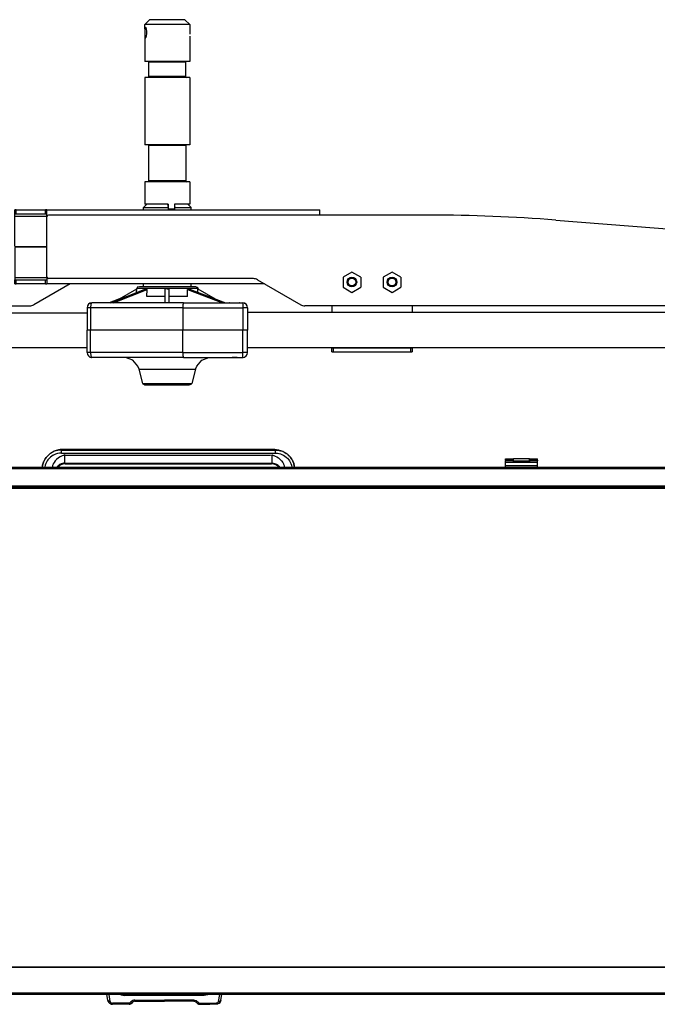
# Model space of a CAD drawing. Header units: millimetres. Extents: x -717 to 723, y -293 to 322.
# Tile 8 of 14: x -72 to 325, y -292 to 322. Entities that reach past the tile are written whole.
import ezdxf

# ---------------------------------------------------------------- set-up
doc = ezdxf.new("R2010")
doc.units = ezdxf.units.MM

# ---------------------------------------------------------------- blocks, each defined once
blk = doc.blocks.new('Rahmen_lang-bearb_-S120__3', base_point=(-623.64, 29.76))
at = {"color": 1, "linetype": 'Continuous'}
blk.add_line((665.36, 30.26), (-623.64, 30.26), dxfattribs=at)
at = {"color": 7, "linetype": 'Continuous'}
blk.add_line((665.36, 29.76), (-623.64, 29.76), dxfattribs=at)
blk = doc.blocks.new('Diffusor-S120-kpl___9', base_point=(-623.64, -268.59))
blk.add_blockref('Rahmen_lang-bearb_-S120__3', (-623.64, 29.76))
blk = doc.blocks.new('Etikett_1__10', base_point=(4.5, 53.69))
at = {"color": 7, "linetype": 'Continuous'}
for p, q in [((4.5, 53.82), (4.72, 53.83)), ((4.72, 53.83), (5.14, 53.85)), ((5.14, 53.85), (6.28, 53.87)), ((5.37, 53.79), (5.56, 53.81)), ((5.56, 53.81), (6.11, 53.83)), ((5.56, 53.81), (6.11, 53.83)), ((6.11, 53.83), (7.15, 53.85)), ((6.11, 53.83), (7.15, 53.85)), ((6.28, 53.87), (7.28, 53.89)), ((7.15, 53.85), (12.13, 53.91)), ((7.15, 53.85), (12.13, 53.91)), ((7.28, 53.89), (14.8, 53.94)), ((7.57, 53.81), (7.28, 53.89)), ((7.75, 53.81), (7.57, 53.81)), ((8.34, 53.83), (7.75, 53.81)), ((8.34, 53.83), (10.94, 53.86)), ((9.58, 53.86), (8.34, 53.83)), ((8.34, 53.83), (10.94, 53.86)), ((10.94, 53.86), (8.55, 53.81)), ((9.02, 53.82), (8.77, 53.81)), ((9.02, 53.82), (8.77, 53.81)), ((9.75, 53.84), (9.02, 53.82)), ((9.75, 53.84), (9.02, 53.82)), ((10.78, 53.89), (9.58, 53.86)), ((10.94, 53.86), (9.75, 53.84)), ((10.94, 53.86), (9.75, 53.84)), ((11.55, 53.9), (10.64, 53.89)), ((10.78, 53.89), (10.64, 53.89)), ((12.61, 53.9), (11.55, 53.9)), ((12.13, 53.91), (20.77, 53.95)), ((12.13, 53.91), (20.77, 53.95)), ((13.41, 53.9), (12.61, 53.9)), ((13.14, 53.89), (13.41, 53.9)), ((13.14, 53.89), (13.41, 53.9)), ((13.14, 53.72), (13.14, 53.89)), ((18.76, 53.93), (14.08, 53.91)), ((14.4, 53.9), (14.08, 53.91)), ((14.4, 53.9), (14.08, 53.91)), ((14.63, 53.89), (14.4, 53.9)), ((14.63, 53.89), (14.4, 53.9)), ((14.8, 53.94), (14.71, 53.71)), ((14.8, 53.94), (20.77, 53.95)), ((16.82, 53.9), (16.67, 53.79)), ((16.82, 53.9), (16.67, 53.79)), ((17.13, 53.79), (16.67, 53.79)), ((16.67, 53.79), (18.2, 53.78)), ((17.13, 53.79), (16.67, 53.79)), ((17.13, 53.79), (16.82, 53.9)), ((17.13, 53.79), (16.82, 53.9)), ((17.84, 53.91), (17.13, 53.79)), ((17.84, 53.91), (17.13, 53.79)), ((18.2, 53.78), (17.13, 53.79)), ((18.2, 53.78), (17.13, 53.79)), ((18.43, 53.91), (17.84, 53.91)), ((18.43, 53.91), (17.84, 53.91)), ((18.2, 53.78), (18.76, 53.93)), ((18.84, 53.78), (18.2, 53.78)), ((18.84, 53.78), (18.2, 53.78)), ((19.01, 53.91), (18.43, 53.91)), ((19.01, 53.91), (18.43, 53.91)), ((18.76, 53.93), (19.18, 53.76)), ((19.89, 53.92), (18.76, 53.93)), ((19.18, 53.76), (18.84, 53.78)), ((19.18, 53.76), (18.84, 53.78)), ((19.14, 53.91), (19.01, 53.91)), ((19.14, 53.91), (19.01, 53.91)), ((20.25, 53.8), (19.14, 53.91)), ((19.14, 53.91), (19.47, 53.8)), ((19.47, 53.8), (20.56, 53.8)), ((20.77, 53.95), (19.89, 53.92)), ((20.08, 53.8), (20.25, 53.8)), ((20.25, 53.8), (20.56, 53.8)), ((20.56, 53.8), (20.25, 53.8)), ((20.56, 53.8), (21.26, 53.82)), ((20.56, 53.8), (21.26, 53.82)), ((21.06, 53.78), (20.56, 53.8)), ((26.75, 53.94), (20.77, 53.95)), ((29.41, 53.91), (20.77, 53.95)), ((29.41, 53.91), (20.77, 53.95)), ((21.09, 53.91), (20.77, 53.95)), ((21.41, 53.83), (21.06, 53.78)), ((21.26, 53.82), (21.09, 53.91)), ((21.26, 53.82), (21.41, 53.83)), ((21.26, 53.82), (21.41, 53.83)), ((25.95, 53.92), (21.66, 53.93)), ((22.02, 53.91), (21.66, 53.93)), ((22.02, 53.91), (21.66, 53.93)), ((22.25, 53.91), (22.02, 53.91)), ((22.25, 53.91), (22.02, 53.91)), ((22.25, 53.91), (22.29, 53.69)), ((24.74, 53.91), (24.38, 53.9)), ((24.74, 53.91), (24.38, 53.9)), ((25.4, 53.91), (24.38, 53.9)), ((25.4, 53.91), (24.38, 53.9)), ((24.38, 53.9), (26.5, 53.81)), ((25.4, 53.91), (24.74, 53.91)), ((25.4, 53.91), (24.74, 53.91)), ((26.35, 53.91), (25.4, 53.91)), ((26.35, 53.91), (25.4, 53.91)), ((26.35, 53.91), (25.4, 53.91)), ((26.35, 53.91), (25.4, 53.91)), ((27.28, 53.8), (25.95, 53.92)), ((26.81, 53.8), (26.35, 53.91)), ((26.81, 53.8), (26.35, 53.91)), ((26.81, 53.8), (26.35, 53.91)), ((26.81, 53.8), (26.35, 53.91)), ((26.5, 53.81), (26.81, 53.8)), ((34.27, 53.89), (26.75, 53.94)), ((26.81, 53.8), (27.28, 53.8)), ((26.96, 53.77), (26.81, 53.8)), ((26.96, 53.77), (26.81, 53.8)), ((27.65, 53.8), (26.81, 53.8)), ((27.1, 53.76), (26.96, 53.77)), ((27.1, 53.76), (26.96, 53.77)), ((27.28, 53.8), (28.43, 53.81)), ((28.43, 53.81), (27.28, 53.8)), ((28.43, 53.81), (27.65, 53.8)), ((27.89, 53.8), (28.11, 53.8)), ((28.11, 53.8), (28.43, 53.81)), ((28.43, 53.81), (29.07, 53.83)), ((28.43, 53.81), (29.07, 53.83)), ((29.07, 53.83), (28.43, 53.81)), ((29.07, 53.83), (28.43, 53.81)), ((29.07, 53.83), (29.22, 53.84)), ((29.07, 53.83), (29.22, 53.84)), ((29.22, 53.84), (29.07, 53.83)), ((34.4, 53.86), (29.41, 53.91)), ((30.67, 53.9), (29.41, 53.91)), ((30.43, 53.88), (29.61, 53.89)), ((32.39, 53.88), (29.61, 53.89)), ((30.43, 53.88), (29.61, 53.89)), ((30.67, 53.9), (30.43, 53.88)), ((30.67, 53.9), (30.43, 53.88)), ((30.67, 53.9), (30.55, 53.72)), ((33.14, 53.88), (32.39, 53.88)), ((32.9, 53.72), (32.97, 53.87)), ((33.14, 53.88), (32.97, 53.87)), ((33.14, 53.88), (32.97, 53.87)), ((35.27, 53.87), (34.27, 53.89)), ((35.43, 53.84), (34.4, 53.86)), ((36.4, 53.85), (35.27, 53.87)), ((35.98, 53.82), (35.43, 53.84)), ((36.17, 53.8), (35.98, 53.82)), ((36.79, 53.83), (36.4, 53.85))]:
    blk.add_line(p, q, dxfattribs=at)
blk = doc.blocks.new('Griff_1__11', base_point=(-57.73, 42.78))
at = {"color": 7, "linetype": 'Continuous'}
for p, q in [((-55.28, 49.1), (-55.83, 48.34)), ((-55.83, 48.34), (-55.28, 49.1)), ((-55.14, 49.28), (-55.28, 49.1)), ((-55.28, 49.1), (-55.14, 49.28)), ((-54.3, 50.21), (-55.14, 49.28)), ((-55.14, 49.28), (-54.3, 50.21)), ((-54.3, 50.21), (-53.49, 50.95)), ((-53.85, 50.64), (-54.3, 50.21)), ((-53.49, 50.95), (-53.85, 50.64)), ((-53.05, 51.29), (-53.49, 50.95)), ((-53.49, 50.95), (-53.05, 51.29)), ((-52.76, 51.52), (-53.05, 51.29)), ((-52.76, 51.52), (-52.3, 51.84)), ((-52.02, 52.04), (-52.3, 51.84)), ((-51.62, 52.29), (-52.02, 52.04)), ((-51.01, 52.64), (-51.62, 52.29)), ((-50.37, 52.96), (-51.01, 52.64)), ((-49.71, 53.24), (-50.37, 52.96)), ((-49.04, 53.48), (-49.71, 53.24)), ((-48.84, 53.54), (-49.04, 53.48)), ((-47.67, 53.83), (-48.84, 53.54)), ((-46.52, 54), (-47.67, 53.83)), ((-45.35, 54.06), (-46.52, 54)), ((87.07, 54.06), (-45.35, 54.06)), ((3.77, 53.91), (3.92, 53.92)), ((3.92, 53.92), (3.77, 53.91)), ((3.92, 53.92), (4.11, 53.93)), ((4.11, 53.93), (3.92, 53.92)), ((4.11, 53.93), (4.67, 53.94)), ((4.39, 53.84), (4.11, 53.93)), ((4.67, 53.94), (4.39, 53.84)), ((4.67, 53.94), (6.29, 53.8)), ((5.42, 53.82), (4.67, 53.94)), ((5.85, 53.81), (5.42, 53.82)), ((6.29, 53.8), (5.85, 53.81)), ((6.29, 53.8), (12.25, 53.75)), ((6.79, 53.79), (6.29, 53.8)), ((7.36, 53.79), (6.79, 53.79)), ((7.86, 53.78), (7.36, 53.79)), ((8.44, 53.78), (7.86, 53.78)), ((9.04, 53.77), (8.44, 53.78)), ((10.29, 53.76), (9.04, 53.77)), ((12.25, 53.75), (10.29, 53.76)), ((12.25, 53.75), (20.86, 53.73)), ((14.34, 53.74), (12.25, 53.75)), ((20.86, 53.73), (14.34, 53.74)), ((29.46, 53.75), (20.86, 53.73)), ((20.86, 53.73), (27.37, 53.74)), ((27.37, 53.74), (29.46, 53.75)), ((35.42, 53.8), (29.46, 53.75)), ((29.46, 53.75), (31.42, 53.76)), ((31.42, 53.76), (32.67, 53.77)), ((32.67, 53.77), (33.28, 53.78)), ((33.28, 53.78), (33.85, 53.78)), ((33.85, 53.78), (34.35, 53.79)), ((34.35, 53.79), (34.92, 53.79)), ((34.92, 53.79), (35.42, 53.8)), ((37.05, 53.94), (35.42, 53.8)), ((35.42, 53.8), (35.87, 53.81)), ((35.87, 53.81), (36.29, 53.82)), ((36.29, 53.82), (37.05, 53.94)), ((37.6, 53.93), (37.05, 53.94)), ((37.05, 53.94), (37.33, 53.84)), ((37.33, 53.84), (37.6, 53.93)), ((37.8, 53.92), (37.6, 53.93)), ((37.6, 53.93), (37.8, 53.92)), ((37.94, 53.91), (37.8, 53.92)), ((37.8, 53.92), (37.94, 53.91)), ((87.07, 54.06), (88.23, 54)), ((88.23, 54), (89.38, 53.83)), ((89.38, 53.83), (90.55, 53.54)), ((90.55, 53.54), (90.75, 53.48)), ((90.75, 53.48), (91.42, 53.24)), ((91.42, 53.24), (92.08, 52.96)), ((92.08, 52.96), (92.72, 52.64)), ((92.72, 52.64), (93.33, 52.29)), ((93.33, 52.29), (93.73, 52.04)), ((93.73, 52.04), (94.01, 51.84)), ((94.47, 51.52), (94.01, 51.84)), ((94.47, 51.52), (94.76, 51.29)), ((94.76, 51.29), (95.2, 50.95)), ((95.2, 50.95), (94.76, 51.29)), ((95.2, 50.95), (95.56, 50.64)), ((96.01, 50.21), (95.2, 50.95)), ((95.56, 50.64), (96.01, 50.21)), ((96.01, 50.21), (96.85, 49.28)), ((96.85, 49.28), (96.01, 50.21)), ((96.85, 49.28), (96.99, 49.1)), ((96.99, 49.1), (96.85, 49.28)), ((96.99, 49.1), (97.54, 48.34)), ((97.54, 48.34), (96.99, 49.1)), ((-57.56, 44.06), (-57.73, 42.91)), ((-57.73, 42.91), (-57.56, 44.06)), ((-57.29, 45.18), (-57.56, 44.06)), ((-57.56, 44.06), (-57.29, 45.18)), ((-57.23, 45.39), (-57.29, 45.18)), ((-57.29, 45.18), (-57.23, 45.39)), ((-56.89, 46.33), (-57.23, 45.39)), ((-57.23, 45.39), (-56.89, 46.33)), ((-56.73, 46.7), (-56.89, 46.33)), ((-56.89, 46.33), (-56.73, 46.7)), ((-56.42, 47.34), (-56.73, 46.7)), ((-56.73, 46.7), (-56.42, 47.34)), ((-56.07, 47.95), (-56.42, 47.34)), ((-56.42, 47.34), (-56.07, 47.95)), ((-55.83, 48.34), (-56.07, 47.95)), ((-56.07, 47.95), (-55.83, 48.34)), ((-47.82, 43.19), (-48.14, 42.8)), ((-47.65, 43.37), (-47.82, 43.19)), ((-47.47, 43.55), (-47.65, 43.37)), ((-47.03, 43.93), (-47.47, 43.55)), ((-46.7, 44.17), (-47.03, 43.93)), ((-46.56, 44.26), (-46.7, 44.17)), ((-46.07, 44.54), (-46.56, 44.26)), ((-45.73, 44.7), (-46.07, 44.54)), ((-45.57, 44.77), (-45.73, 44.7)), ((-45.06, 44.94), (-45.57, 44.77)), ((-44.92, 44.98), (-45.06, 44.94)), ((-44.54, 45.07), (-44.92, 44.98)), ((-44.2, 45.13), (-44.54, 45.07)), ((-44.01, 45.15), (-44.2, 45.13)), ((-43.46, 45.19), (-44.01, 45.15)), ((-43.46, 45.19), (85.17, 45.19)), ((85.72, 45.15), (85.17, 45.19)), ((85.92, 45.13), (85.72, 45.15)), ((86.25, 45.07), (85.92, 45.13)), ((86.64, 44.98), (86.25, 45.07)), ((86.77, 44.94), (86.64, 44.98)), ((87.28, 44.77), (86.77, 44.94)), ((87.55, 44.65), (87.28, 44.77)), ((87.78, 44.54), (87.55, 44.65)), ((88.27, 44.26), (87.78, 44.54)), ((88.41, 44.17), (88.27, 44.26)), ((88.74, 43.93), (88.41, 44.17)), ((89.18, 43.55), (88.74, 43.93)), ((89.37, 43.37), (89.18, 43.55)), ((89.53, 43.19), (89.37, 43.37)), ((89.85, 42.8), (89.53, 43.19)), ((97.54, 48.34), (97.78, 47.95)), ((97.78, 47.95), (97.54, 48.34)), ((97.78, 47.95), (98.13, 47.34)), ((98.13, 47.34), (97.78, 47.95)), ((98.13, 47.34), (98.44, 46.7)), ((98.44, 46.7), (98.13, 47.34)), ((98.44, 46.7), (98.6, 46.33)), ((98.6, 46.33), (98.44, 46.7)), ((98.6, 46.33), (98.94, 45.39)), ((98.94, 45.39), (98.6, 46.33)), ((98.94, 45.39), (99, 45.18)), ((99, 45.18), (98.94, 45.39)), ((99, 45.18), (99.28, 44.06)), ((99.28, 44.06), (99, 45.18)), ((99.28, 44.06), (99.44, 42.91)), ((99.44, 42.91), (99.28, 44.06))]:
    blk.add_line(p, q, dxfattribs=at)
at = {"color": 1, "linetype": 'Continuous'}
for p, q in [((-52.82, 49.15), (-53.29, 48.7)), ((-52.53, 49.39), (-52.82, 49.15)), ((-52.55, 51.66), (-52.76, 51.52)), ((-51.62, 52.29), (-52.55, 51.66)), ((-51.71, 50.01), (-52.53, 49.39)), ((-50.83, 50.55), (-51.71, 50.01)), ((-50.48, 52.78), (-51.62, 52.29)), ((-50.68, 50.63), (-50.83, 50.55)), ((-49.9, 50.99), (-50.68, 50.63)), ((-50.37, 52.96), (-50.48, 52.78)), ((-49.36, 53.19), (-50.37, 52.96)), ((-49.49, 51.15), (-49.9, 50.99)), ((-48.92, 51.35), (-49.49, 51.15)), ((-48.99, 53.3), (-49.36, 53.19)), ((-48.21, 53.48), (-48.99, 53.3)), ((-48.25, 51.53), (-48.92, 51.35)), ((-47.91, 51.61), (-48.25, 51.53)), ((-47.62, 53.59), (-48.21, 53.48)), ((-47.05, 51.74), (-47.91, 51.61)), ((-46.62, 49.49), (-47.67, 48.82)), ((-47.02, 53.66), (-47.62, 53.59)), ((-46.87, 51.76), (-47.05, 51.74)), ((-46.73, 53.69), (-47.02, 53.66)), ((-45.83, 51.81), (-46.87, 51.76)), ((-45.83, 53.72), (-46.73, 53.69)), ((-45.76, 49.93), (-46.62, 49.49)), ((-45.83, 53.72), (-45.35, 54.06)), ((-45.83, 53.72), (87.54, 53.72)), ((-45.83, 51.81), (-45.83, 53.72)), ((-45.83, 51.81), (87.54, 51.81)), ((-45.35, 50.11), (-45.76, 49.93)), ((-44.76, 50.34), (-45.35, 50.11)), ((-44.55, 50.42), (-44.76, 50.34)), ((-43.73, 50.68), (-44.55, 50.42)), ((-43.73, 50.68), (-43.36, 50.65)), ((-43.73, 45.52), (-43.73, 50.68)), ((-43.36, 50.65), (-42.98, 50.62)), ((-42.98, 50.62), (84.37, 50.62)), ((3.92, 53.92), (3.77, 53.91)), ((4.11, 53.93), (3.92, 53.92)), ((4.67, 53.94), (4.11, 53.93)), ((5.4, 53.96), (4.67, 53.94)), ((9.02, 54.01), (5.4, 53.96)), ((20.86, 54.05), (9.02, 54.01)), ((20.86, 54.05), (32.69, 54.01)), ((32.69, 54.01), (36.31, 53.96)), ((36.31, 53.96), (37.05, 53.94)), ((37.05, 53.94), (37.6, 53.93)), ((37.6, 53.93), (37.8, 53.92)), ((37.8, 53.92), (37.94, 53.91)), ((84.37, 50.62), (85.45, 50.68)), ((85.45, 50.68), (86.26, 50.42)), ((85.45, 45.52), (85.45, 50.68)), ((86.26, 50.42), (86.48, 50.34)), ((86.48, 50.34), (87.06, 50.11)), ((87.06, 50.11), (87.47, 49.93)), ((87.54, 53.72), (87.07, 54.06)), ((87.47, 49.93), (88.33, 49.49)), ((87.54, 53.72), (88.44, 53.69)), ((87.54, 51.81), (87.54, 53.72)), ((87.54, 51.81), (88.59, 51.76)), ((88.33, 49.49), (89.39, 48.82)), ((88.44, 53.69), (88.74, 53.66)), ((88.59, 51.76), (88.76, 51.74)), ((88.74, 53.66), (89.34, 53.59)), ((88.76, 51.74), (89.62, 51.61)), ((89.34, 53.59), (89.92, 53.48)), ((89.62, 51.61), (89.96, 51.53)), ((89.92, 53.48), (90.7, 53.3)), ((89.96, 51.53), (90.63, 51.35)), ((90.63, 51.35), (91.2, 51.15)), ((90.7, 53.3), (91.07, 53.19)), ((91.07, 53.19), (92.08, 52.96)), ((91.2, 51.15), (91.61, 50.99)), ((91.61, 50.99), (92.39, 50.63)), ((92.08, 52.96), (92.19, 52.78)), ((92.19, 52.78), (93.33, 52.29)), ((92.39, 50.63), (92.54, 50.55)), ((92.54, 50.55), (93.42, 50.01)), ((93.33, 52.29), (94.26, 51.66)), ((93.42, 50.01), (94.24, 49.39)), ((94.24, 49.39), (94.53, 49.15)), ((94.26, 51.66), (94.47, 51.52)), ((94.53, 49.15), (95, 48.7)), ((-56.09, 43.36), (-56.17, 42.92)), ((-55.89, 44.21), (-56.09, 43.36)), ((-55.85, 44.35), (-55.89, 44.21)), ((-55.52, 45.31), (-55.85, 44.35)), ((-55.46, 45.45), (-55.52, 45.31)), ((-55.09, 46.23), (-55.46, 45.45)), ((-54.87, 46.62), (-55.09, 46.23)), ((-54.57, 47.11), (-54.87, 46.62)), ((-54.15, 47.71), (-54.57, 47.11)), ((-53.97, 47.93), (-54.15, 47.71)), ((-53.29, 48.7), (-53.97, 47.93)), ((-51.34, 43.84), (-51.56, 42.78)), ((-51.25, 44.12), (-51.34, 43.84)), ((-50.94, 44.92), (-51.25, 44.12)), ((-50.84, 45.14), (-50.94, 44.92)), ((-50.38, 45.98), (-50.84, 45.14)), ((-49.66, 46.97), (-50.38, 45.98)), ((-49.17, 47.53), (-49.66, 46.97)), ((-48.78, 47.91), (-49.17, 47.53)), ((-47.67, 48.82), (-48.78, 47.91)), ((-48.58, 43.12), (-48.7, 42.95)), ((-48.4, 43.35), (-48.58, 43.12)), ((-48.14, 43.65), (-48.4, 43.35)), ((-47.7, 44.07), (-48, 43.79)), ((-46.92, 44.64), (-47.7, 44.07)), ((-46.76, 44.73), (-46.92, 44.64)), ((-46.04, 45.08), (-46.76, 44.73)), ((-45.88, 45.14), (-46.04, 45.08)), ((-45.17, 45.36), (-45.88, 45.14)), ((-44.74, 45.44), (-45.17, 45.36)), ((-44.45, 45.48), (-44.74, 45.44)), ((-44.24, 45.5), (-44.45, 45.48)), ((-43.73, 45.52), (-44.24, 45.5)), ((-43.73, 45.52), (85.45, 45.52)), ((-43.73, 45.52), (-43.46, 45.19)), ((85.45, 45.52), (85.17, 45.19)), ((85.45, 45.52), (85.95, 45.5)), ((85.95, 45.5), (86.16, 45.48)), ((86.16, 45.48), (86.45, 45.44)), ((86.45, 45.44), (86.88, 45.36)), ((86.88, 45.36), (87.59, 45.14)), ((87.59, 45.14), (87.76, 45.08)), ((87.76, 45.08), (88.47, 44.73)), ((88.47, 44.73), (88.63, 44.64)), ((88.63, 44.64), (89.42, 44.07)), ((89.39, 48.82), (90.49, 47.91)), ((89.42, 44.07), (89.71, 43.79)), ((89.85, 43.65), (90.11, 43.35)), ((90.11, 43.35), (90.29, 43.12)), ((90.29, 43.12), (90.42, 42.95)), ((90.49, 47.91), (90.88, 47.53)), ((90.88, 47.53), (91.37, 46.97)), ((91.37, 46.97), (92.09, 45.98)), ((92.09, 45.98), (92.55, 45.14)), ((92.55, 45.14), (92.66, 44.92)), ((92.66, 44.92), (92.97, 44.12)), ((92.97, 44.12), (93.05, 43.84)), ((93.05, 43.84), (93.27, 42.78)), ((95, 48.7), (95.69, 47.93)), ((95.69, 47.93), (95.86, 47.71)), ((95.86, 47.71), (96.29, 47.11)), ((96.29, 47.11), (96.59, 46.62)), ((96.59, 46.62), (96.8, 46.23)), ((96.8, 46.23), (97.17, 45.45)), ((97.17, 45.45), (97.23, 45.31)), ((97.23, 45.31), (97.57, 44.35)), ((97.57, 44.35), (97.61, 44.21)), ((97.61, 44.21), (97.8, 43.36)), ((97.8, 43.36), (97.88, 42.92)), ((-48.7, 42.95), (-48.79, 42.82)), ((90.42, 42.95), (90.5, 42.82))]:
    blk.add_line(p, q, dxfattribs=at)
blk = doc.blocks.new('Steckergehaeuse__12', base_point=(-17.48, -291.72))
at = {"color": 7, "linetype": 'Continuous'}
for p, q in [((-16.85, -289.24), (-17.48, -285.69)), ((-6.75, -285.69), (-6.34, -285.72)), ((-6.75, -285.69), (-6.34, -285.72)), ((-6.34, -285.72), (43.06, -285.72)), ((43.46, -285.69), (43.06, -285.72)), ((53.56, -289.24), (54.19, -285.69)), ((-16.85, -289.24), (-16.69, -289.81)), ((-16.69, -289.81), (-16.85, -289.24)), ((-16.69, -289.81), (-16.62, -289.97)), ((-16.62, -289.97), (-16.69, -289.81)), ((-16.62, -289.97), (-16.51, -290.2)), ((-16.51, -290.2), (-16.62, -289.97)), ((-16.51, -290.2), (-16.22, -290.62)), ((-16.22, -290.62), (-16.51, -290.2)), ((-16.22, -290.62), (-15.85, -291)), ((-15.85, -291), (-16.22, -290.62)), ((-15.85, -291), (-15.42, -291.3)), ((-15.42, -291.3), (-15.85, -291)), ((-15.42, -291.3), (-15.23, -291.41)), ((-15.42, -291.3), (-15.23, -291.41)), ((-15.23, -291.41), (-14.94, -291.53)), ((-15.23, -291.41), (-14.94, -291.53)), ((-14.94, -291.53), (-14.69, -291.62)), ((-14.94, -291.53), (-14.69, -291.62)), ((-14.69, -291.62), (-14.17, -291.71)), ((-14.69, -291.62), (-14.17, -291.71)), ((-14.17, -291.71), (-13.89, -291.66)), ((-14.17, -291.71), (-13.89, -291.66)), ((-9.91, -291.72), (-13.89, -291.66)), ((-3.64, -291.72), (-9.91, -291.72)), ((-3.31, -291.7), (-3.64, -291.72)), ((-3.64, -291.72), (-3.31, -291.7)), ((-2.92, -291.59), (-3.31, -291.7)), ((-3.31, -291.7), (-2.92, -291.59)), ((-2.5, -291.36), (-2.92, -291.59)), ((-2.22, -291.14), (-2.5, -291.36)), ((-2.36, -291.22), (-2.22, -291.14)), ((-1.4, -290.31), (-2.22, -291.14)), ((-1.64, -290.43), (-1.4, -290.31)), ((-1.13, -290.09), (-1.4, -290.31)), ((-1.13, -290.09), (-1.4, -290.31)), ((-0.75, -289.88), (-1.13, -290.09)), ((-0.75, -289.88), (-1.13, -290.09)), ((-0.42, -289.77), (-0.75, -289.88)), ((-0.42, -289.77), (-0.75, -289.88)), ((-0.2, -289.74), (-0.42, -289.77)), ((-0.2, -289.74), (-0.42, -289.77)), ((0.02, -289.72), (-0.2, -289.74)), ((0.02, -289.72), (-0.2, -289.74)), ((0.02, -289.72), (18.36, -289.72)), ((36.7, -289.72), (18.36, -289.72)), ((36.7, -289.72), (36.92, -289.74)), ((36.92, -289.74), (36.7, -289.72)), ((36.92, -289.74), (37.13, -289.77)), ((37.13, -289.77), (36.92, -289.74)), ((37.13, -289.77), (37.46, -289.88)), ((37.46, -289.88), (37.13, -289.77)), ((37.46, -289.88), (37.85, -290.09)), ((37.85, -290.09), (37.46, -289.88)), ((37.85, -290.09), (38.11, -290.31)), ((38.11, -290.31), (37.85, -290.09)), ((38.11, -290.31), (38.94, -291.14)), ((38.94, -291.14), (39.23, -291.38)), ((39.07, -291.22), (38.94, -291.14)), ((39.23, -291.38), (39.59, -291.57)), ((39.59, -291.57), (40.04, -291.7)), ((39.59, -291.57), (40.04, -291.7)), ((40.04, -291.7), (40.35, -291.72)), ((40.04, -291.7), (40.35, -291.72)), ((40.35, -291.72), (46.63, -291.72)), ((50.61, -291.72), (46.63, -291.72)), ((51.43, -291.61), (50.61, -291.72)), ((51.43, -291.61), (50.61, -291.72)), ((51.66, -291.53), (51.43, -291.61)), ((51.66, -291.53), (51.43, -291.61)), ((52.42, -291.12), (51.66, -291.53)), ((52.14, -291.3), (51.66, -291.53)), ((52.42, -291.12), (52.14, -291.3)), ((53.22, -290.2), (52.42, -291.12)), ((52.93, -290.62), (52.42, -291.12)), ((53.22, -290.2), (52.93, -290.62)), ((53.34, -289.97), (53.22, -290.2)), ((53.34, -289.97), (53.22, -290.2)), ((53.56, -289.24), (53.34, -289.97)), ((53.56, -289.24), (53.34, -289.97))]:
    blk.add_line(p, q, dxfattribs=at)
at = {"color": 1, "linetype": 'Continuous'}
for p, q in [((-15.37, -289.87), (-16.11, -285.69)), ((-8.69, -285.75), (-8.24, -285.91)), ((-8.24, -285.91), (-7.55, -286.08)), ((-7.55, -286.08), (-7.31, -286.13)), ((-7.31, -286.13), (-6.34, -286.2)), ((43.06, -286.2), (-6.34, -286.2)), ((43.06, -286.2), (43.06, -285.72)), ((44.02, -286.13), (43.06, -286.2)), ((44.26, -286.08), (44.02, -286.13)), ((44.96, -285.91), (44.26, -286.08)), ((45.4, -285.75), (44.96, -285.91)), ((52.09, -289.87), (52.82, -285.69)), ((-15.37, -289.87), (-15.22, -290.31)), ((-15.22, -290.31), (-14.91, -290.71)), ((-14.91, -290.71), (-14.7, -290.87)), ((-14.7, -290.87), (-14.42, -291.01)), ((-14.42, -291.01), (-14.11, -291.09)), ((-14.11, -291.09), (-13.89, -291.11)), ((-3.67, -291.11), (-13.89, -291.11)), ((-3.28, -290.95), (-3.67, -291.11)), ((-2.46, -290.13), (-3.28, -290.95)), ((-1.96, -289.72), (-2.46, -290.13)), ((-1.36, -289.39), (-1.96, -289.72)), ((-0.69, -289.18), (-1.36, -289.39)), ((0.02, -289.11), (-0.69, -289.18)), ((0.02, -289.11), (18.36, -289.11)), ((18.36, -289.11), (18.36, -289.72)), ((36.7, -289.11), (18.36, -289.11)), ((36.7, -289.11), (37.41, -289.18)), ((37.41, -289.18), (38.08, -289.39)), ((38.08, -289.39), (38.67, -289.72)), ((38.67, -289.72), (39.17, -290.13)), ((39.17, -290.13), (39.99, -290.95)), ((39.99, -290.95), (40.38, -291.11)), ((40.38, -291.11), (50.61, -291.11)), ((50.82, -291.09), (50.61, -291.11)), ((51.13, -291.01), (50.82, -291.09)), ((51.41, -290.87), (51.13, -291.01)), ((51.62, -290.71), (51.41, -290.87)), ((51.93, -290.31), (51.62, -290.71)), ((52.09, -289.87), (51.93, -290.31))]:
    blk.add_line(p, q, dxfattribs=at)
for points in [[(-6.34, -285.72), (-6.34, -285.73), (-6.34, -285.8), (-6.34, -285.89), (-6.34, -286.04), (-6.34, -286.18), (-6.34, -286.2)], [(-16.8, -289.39), (-16.7, -289.51), (-16.5, -289.69), (-16.27, -289.79), (-15.99, -289.86), (-15.69, -289.88), (-15.37, -289.87)], [(-13.89, -291.11), (-13.89, -291.36), (-13.89, -291.56), (-13.89, -291.65), (-13.89, -291.66)], [(-3.67, -291.11), (-3.66, -291.36), (-3.65, -291.58), (-3.64, -291.71), (-3.64, -291.72)], [(-3.28, -290.95), (-3.01, -291.11), (-2.71, -291.26), (-2.51, -291.33), (-2.36, -291.22)], [(-2.46, -290.13), (-2.19, -290.28), (-1.94, -290.38), (-1.73, -290.42), (-1.64, -290.43)], [(0.02, -289.11), (0.02, -289.35), (0.02, -289.57), (0.02, -289.71), (0.02, -289.72)], [(36.7, -289.72), (36.7, -289.71), (36.7, -289.59), (36.7, -289.36), (36.7, -289.11)], [(38.11, -290.31), (38.25, -290.37), (38.54, -290.4), (38.84, -290.31), (39.17, -290.13)], [(39.07, -291.22), (39.23, -291.34), (39.43, -291.27), (39.72, -291.11), (39.99, -290.95)], [(40.35, -291.72), (40.35, -291.71), (40.36, -291.58), (40.37, -291.36), (40.38, -291.11)], [(50.61, -291.72), (50.61, -291.7), (50.61, -291.57), (50.61, -291.35), (50.61, -291.11)], [(52.09, -289.87), (52.4, -289.88), (52.71, -289.86), (52.98, -289.79), (53.21, -289.69), (53.42, -289.51), (53.51, -289.39)]]:
    blk.add_spline(points, degree=3, dxfattribs=at)
at = {"color": 7, "linetype": 'Continuous'}
for points in [[(-16.85, -289.24), (-16.84, -289.26), (-16.8, -289.39)], [(53.51, -289.39), (53.56, -289.26), (53.56, -289.24)]]:
    blk.add_spline(points, degree=3, dxfattribs=at)
blk = doc.blocks.new('Aufhaengezapfen_053A-14-00-00-01__13', base_point=(6.19, 203.99))
at = {"color": 7, "linetype": 'Continuous'}
for p, q in [((6.19, 318.99), (9.19, 321.99)), ((31.19, 321.99), (9.19, 321.99)), ((34.19, 318.99), (31.19, 321.99)), ((34.19, 318.99), (6.19, 318.99)), ((6.19, 316.3), (6.19, 318.99)), ((6.2, 316.86), (6.19, 316.63)), ((6.19, 316.63), (6.19, 316.3)), ((6.19, 316.3), (6.21, 314.97)), ((6.21, 313), (6.19, 311.68)), ((6.25, 317.26), (6.2, 316.86)), ((6.21, 314.97), (6.22, 313.99)), ((6.22, 313.99), (6.21, 313)), ((6.35, 317.45), (6.25, 317.26)), ((6.78, 317.17), (6.64, 317.36)), ((6.93, 316.88), (6.78, 317.17)), ((7.04, 316.63), (6.93, 316.88)), ((7.15, 316.33), (7.04, 316.63)), ((7.3, 315.82), (7.15, 316.33)), ((7.29, 312.09), (7.46, 313)), ((7.46, 314.94), (7.3, 315.82)), ((7.52, 313.99), (7.46, 314.94)), ((7.46, 313), (7.52, 313.99)), ((34.17, 314.94), (34.16, 313.99)), ((34.16, 313.99), (34.17, 313.03)), ((34.18, 315.88), (34.17, 314.94)), ((34.19, 316.33), (34.18, 315.88)), ((34.19, 318.99), (34.19, 316.33)), ((6.19, 311.68), (6.19, 311.34)), ((6.19, 311.68), (6.19, 295.99)), ((6.19, 311.34), (6.2, 311.11)), ((6.2, 311.11), (6.24, 310.8)), ((6.24, 310.8), (6.35, 310.52)), ((6.53, 310.52), (6.78, 310.8)), ((6.78, 310.8), (6.93, 311.09)), ((6.93, 311.09), (7.04, 311.34)), ((7.04, 311.34), (7.15, 311.64)), ((7.15, 311.64), (7.29, 312.09)), ((34.19, 311.64), (34.19, 295.99)), ((34.19, 295.99), (6.19, 295.99)), ((8.4, 295.99), (8.76, 295.84)), ((8.82, 295.7), (8.69, 295.49)), ((8.69, 286.49), (8.69, 295.49)), ((8.76, 295.84), (8.82, 295.7)), ((31.61, 295.84), (31.54, 295.68)), ((31.54, 295.68), (31.68, 295.49)), ((31.98, 295.99), (31.61, 295.84)), ((31.68, 286.49), (31.68, 295.49)), ((34.19, 285.99), (6.19, 285.99)), ((6.19, 285.99), (6.19, 243.99)), ((8.44, 285.99), (8.76, 286.13)), ((8.83, 286.29), (8.69, 286.49)), ((8.76, 286.13), (8.83, 286.29)), ((31.68, 286.49), (31.56, 286.27)), ((31.56, 286.27), (31.61, 286.13)), ((31.61, 286.13), (31.93, 285.99)), ((34.19, 285.99), (34.19, 243.99)), ((34.19, 243.99), (6.19, 243.99)), ((8.4, 243.99), (8.76, 243.84)), ((8.82, 243.7), (8.69, 243.49)), ((8.69, 221.49), (8.69, 243.49)), ((8.76, 243.84), (8.82, 243.7)), ((31.61, 243.84), (31.54, 243.68)), ((31.54, 243.68), (31.68, 243.49)), ((31.98, 243.99), (31.61, 243.84)), ((31.68, 243.49), (31.68, 221.49)), ((34.19, 220.99), (6.19, 220.99)), ((6.19, 220.99), (6.19, 206.99)), ((8.44, 220.99), (8.76, 221.13)), ((8.83, 221.29), (8.69, 221.49)), ((8.76, 221.13), (8.83, 221.29)), ((31.68, 221.49), (31.56, 221.27)), ((31.56, 221.27), (31.61, 221.13)), ((31.61, 221.13), (31.93, 220.99)), ((34.19, 220.99), (34.19, 206.99)), ((20.8, 206.99), (6.19, 206.99)), ((20.8, 206.99), (20.8, 205.57)), ((24.73, 203.99), (20.8, 203.99)), ((24.73, 206.99), (24.73, 203.99)), ((34.19, 206.99), (24.73, 206.99))]:
    blk.add_line(p, q, dxfattribs=at)
at = {"color": 1, "linetype": 'Continuous'}
for p, q in [((31.68, 295.49), (8.69, 295.49)), ((31.68, 286.49), (8.69, 286.49)), ((31.68, 243.49), (8.69, 243.49)), ((31.68, 221.49), (8.69, 221.49))]:
    blk.add_line(p, q, dxfattribs=at)
blk = doc.blocks.new('SET-Zapfen_für_PO_1__14', base_point=(6.19, 203.99))
blk.add_blockref('Aufhaengezapfen_053A-14-00-00-01__13', (6.19, 203.99))
blk = doc.blocks.new('Gehäuserahmen-lang__16', base_point=(-622.16, -285.69))
at = {"color": 7, "linetype": 'Continuous'}
for p, q in [((663.87, -268.59), (-622.16, -268.59)), ((632.87, -285.69), (-591.15, -285.69)), ((632.87, -285.69), (-591.15, -285.69))]:
    blk.add_line(p, q, dxfattribs=at)
at = {"color": 1, "linetype": 'Continuous'}
for p, q in [((582.36, -268.79), (-599.24, -268.79)), ((632.87, -285.69), (-591.15, -285.69)), ((631.88, -284.69), (-590.17, -284.69))]:
    blk.add_line(p, q, dxfattribs=at)
blk = doc.blocks.new('Rahmendeckel-bearb__1__17', base_point=(-588.34, 30.82))
at = {"color": 7, "linetype": 'Continuous'}
for p, q in [((629.36, 42.82), (-587.64, 42.82)), ((-588.34, 30.82), (630.05, 30.82))]:
    blk.add_line(p, q, dxfattribs=at)
at = {"color": 1, "linetype": 'Continuous'}
for p, q in [((629.36, 42.02), (-587.64, 42.02)), ((-588.34, 30.82), (630.05, 30.82)), ((-588.33, 31.42), (630.04, 31.42))]:
    blk.add_line(p, q, dxfattribs=at)
blk = doc.blocks.new('Scharnierband__31', base_point=(235.86, 46.72))
at = {"color": 7, "linetype": 'Continuous'}
for p, q in [((235.86, 46.72), (235.86, 48.21)), ((245.86, 48.21), (235.86, 48.21)), ((245.86, 46.72), (245.86, 48.21))]:
    blk.add_line(p, q, dxfattribs=at)
at = {"color": 1, "linetype": 'Continuous'}
blk.add_line((245.86, 46.72), (235.86, 46.72), dxfattribs=at)
blk = doc.blocks.new('Scharnier-Lager__32', base_point=(230.86, 42.82))
at = {"color": 7, "linetype": 'Continuous'}
for p, q in [((230.86, 47.46), (230.86, 48.18)), ((230.86, 48.18), (235.71, 48.18)), ((230.86, 47.46), (230.86, 47.08)), ((230.86, 46), (230.86, 47.08)), ((230.86, 44.01), (230.86, 46)), ((230.86, 42.82), (230.86, 44.01)), ((235.71, 47.46), (235.71, 48.18)), ((235.71, 47.46), (235.71, 47.08)), ((235.71, 47.08), (235.72, 46.78)), ((235.85, 46.71), (235.72, 46.78)), ((236.11, 46.65), (235.85, 46.71)), ((236.48, 46.6), (236.11, 46.65)), ((236.94, 46.56), (236.48, 46.6)), ((237.49, 46.52), (236.94, 46.56)), ((238.08, 46.5), (237.49, 46.52)), ((238.71, 46.5), (238.08, 46.5)), ((238.71, 46.5), (243.01, 46.5)), ((243.63, 46.5), (243.01, 46.5)), ((244.23, 46.52), (243.63, 46.5)), ((244.77, 46.56), (244.23, 46.52)), ((245.24, 46.6), (244.77, 46.56)), ((245.6, 46.65), (245.24, 46.6)), ((245.86, 46.71), (245.6, 46.65)), ((245.99, 46.78), (245.86, 46.71)), ((245.99, 46.78), (246.01, 47.08)), ((246.01, 47.46), (246.01, 48.18)), ((246.01, 48.18), (250.86, 48.18)), ((246.01, 47.46), (246.01, 47.08)), ((250.86, 47.46), (250.86, 48.18)), ((250.86, 47.46), (250.86, 47.08)), ((250.86, 46), (250.86, 47.08)), ((250.86, 44.01), (250.86, 46)), ((250.86, 42.82), (250.86, 44.01))]:
    blk.add_line(p, q, dxfattribs=at)
at = {"color": 1, "linetype": 'Continuous'}
for p, q in [((235.71, 47.46), (230.86, 47.46)), ((235.71, 47.08), (230.86, 47.08)), ((250.86, 46), (230.86, 46)), ((250.86, 44.01), (230.86, 44.01)), ((250.86, 47.46), (246.01, 47.46)), ((250.86, 47.08), (246.01, 47.08))]:
    blk.add_line(p, q, dxfattribs=at)
blk = doc.blocks.new('Scharnier-kpl__1__33', base_point=(230.86, 42.82))
for name, p in [('Scharnier-Lager__32', (230.86, 42.82)), ('Scharnierband__31', (235.86, 46.72))]:
    blk.add_blockref(name, p)
blk = doc.blocks.new('Gehaeuse-kpl_-S120__37', base_point=(-650.34, -292.59))
for name, p in [('Scharnier-kpl__1__33', (230.86, 42.82)), ('Rahmendeckel-bearb__1__17', (-588.34, 30.82)), ('Gehäuserahmen-lang__16', (-622.16, -285.69))]:
    blk.add_blockref(name, p)
blk = doc.blocks.new('Achse_drehen__50', base_point=(5.34, 155.49))
at = {"color": 7, "linetype": 'Continuous'}
for p, q in [((5.34, 204.99), (7.34, 206.99)), ((5.34, 204.99), (20.9, 204.99)), ((5.34, 203.37), (5.34, 204.99)), ((20.9, 204.99), (20.53, 206.99)), ((20.9, 203.49), (20.9, 204.99)), ((20.9, 203.49), (24.93, 203.49)), ((21.51, 203.49), (21.51, 203.99)), ((22.89, 203.49), (22.89, 203.99)), ((24.75, 205.99), (24.93, 204.99)), ((24.93, 204.99), (35.04, 204.99)), ((24.93, 203.49), (24.93, 204.99)), ((35.04, 204.99), (33.04, 206.99)), ((35.04, 203.37), (35.04, 204.99)), ((5.34, 155.49), (5.34, 157.37)), ((35.04, 155.49), (35.04, 157.37))]:
    blk.add_line(p, q, dxfattribs=at)
blk = doc.blocks.new('Gehaeuseoberteil_S127-04-01-01__51', base_point=(-29.81, 128.49))
at = {"color": 7, "linetype": 'Continuous'}
for p, q in [((-15.12, 145.49), (5.84, 153.78)), ((-13.35, 145.49), (7.6, 153.78)), ((-10.96, 147.13), (1.15, 154.13)), ((1.09, 151.9), (1.15, 154.13)), ((1.15, 154.13), (1.16, 154.51)), ((1.45, 155.19), (1.16, 154.51)), ((2.78, 155.49), (1.45, 155.19)), ((24.85, 155.49), (2.78, 155.49)), ((6.72, 153.78), (5.84, 153.78)), ((7.6, 153.78), (6.72, 153.78)), ((7.52, 149.38), (7.6, 153.78)), ((18.94, 145.49), (18.94, 154.13)), ((20.19, 154.13), (18.94, 154.13)), ((20.19, 154.13), (21.44, 154.13)), ((21.44, 145.49), (21.44, 154.13)), ((38.21, 155.49), (24.85, 155.49)), ((32.77, 153.78), (54.66, 145.49)), ((33.65, 153.78), (32.77, 153.78)), ((32.85, 149.38), (32.77, 153.78)), ((33.65, 153.78), (34.54, 153.78)), ((34.54, 153.78), (56.43, 145.49)), ((38.21, 155.49), (38.92, 155.19)), ((38.92, 155.19), (39.21, 154.51)), ((39.22, 154.13), (39.21, 154.51)), ((39.28, 151.98), (39.22, 154.13)), ((39.22, 154.13), (49.91, 147.95)), ((-9.54, 147.95), (-16.05, 145.49)), ((-29.81, 142.49), (-29.81, 128.49)), ((-27.87, 145.29), (-27.74, 145.34)), ((-13.35, 145.49), (-26.81, 145.49)), ((30.28, 145.49), (-13.35, 145.49)), ((29.91, 143.41), (29.89, 142.49)), ((29.89, 142.49), (29.89, 128.49)), ((29.96, 144.25), (29.91, 143.41)), ((30.05, 144.91), (29.96, 144.25)), ((30.16, 145.34), (30.05, 144.91)), ((30.28, 145.49), (30.16, 145.34)), ((30.28, 145.49), (59.01, 145.49)), ((59.01, 145.49), (59.16, 145.49)), ((59.16, 145.49), (59.01, 145.49)), ((59.16, 145.49), (65.22, 145.49)), ((59.16, 145.49), (65.22, 145.49)), ((65.22, 145.49), (65.36, 145.49)), ((65.36, 145.49), (65.22, 145.49)), ((65.36, 145.49), (67.19, 145.49)), ((68.11, 145.34), (68.25, 145.29)), ((70.19, 142.49), (70.19, 128.49)), ((-27.59, 128.49), (-29.81, 128.49)), ((29.89, 128.49), (-27.59, 128.49)), ((67.19, 128.49), (29.89, 128.49)), ((70.19, 128.49), (67.19, 128.49))]:
    blk.add_line(p, q, dxfattribs=at)
at = {"color": 1, "linetype": 'Continuous'}
for p, q in [((25.11, 154.51), (1.16, 154.51)), ((39.21, 154.51), (25.11, 154.51)), ((9.44, 149.38), (7.52, 149.38)), ((17.09, 149.38), (9.44, 149.38)), ((18.94, 149.38), (17.09, 149.38)), ((32.59, 149.38), (21.44, 149.38)), ((32.85, 149.38), (32.59, 149.38)), ((-27.59, 142.49), (-29.81, 142.49)), ((-27.59, 142.49), (-27.59, 128.49)), ((29.89, 142.49), (-27.59, 142.49)), ((29.89, 142.49), (67.19, 142.49)), ((67.19, 145.49), (67.19, 142.49)), ((67.19, 142.49), (67.19, 128.49)), ((70.19, 142.49), (67.19, 142.49))]:
    blk.add_line(p, q, dxfattribs=at)
at = {"color": 7, "linetype": 'Continuous'}
for centre, start, end in [((-26.81, 142.49), 90, 180), ((67.19, 142.49), 0, 90)]:
    blk.add_arc(centre, 3, start, end, dxfattribs=at)
at = {"color": 1, "linetype": 'Continuous'}
blk.add_spline([(-26.81, 145.49), (-27.01, 145.38), (-27.2, 145.08), (-27.36, 144.61), (-27.48, 143.99), (-27.56, 143.26), (-27.59, 142.49)], degree=3, dxfattribs=at)
blk = doc.blocks.new('Steg-2__52', base_point=(-54.81, 143.67))
at = {"color": 7, "linetype": 'Continuous'}
for p, q in [((-54.81, 161.57), (-54.81, 199.17)), ((183.73, 200.17), (-53.81, 200.17)), ((262.19, 197.08), (595.15, 170.88)), ((73.85, 160.57), (-53.81, 160.57)), ((76.35, 159.9), (103.3, 144.34)), ((135.19, 164.72), (129.69, 161.54)), ((129.69, 161.54), (129.69, 155.19)), ((140.69, 161.54), (135.19, 164.72)), ((140.69, 161.54), (140.69, 155.19)), ((160.19, 164.72), (154.69, 161.54)), ((154.69, 161.54), (154.69, 155.19)), ((165.69, 161.54), (160.19, 164.72)), ((165.69, 161.54), (165.69, 155.19)), ((129.69, 155.19), (135.19, 152.02)), ((135.19, 152.02), (140.69, 155.19)), ((154.69, 155.19), (160.19, 152.02)), ((160.19, 152.02), (165.69, 155.19)), ((342.69, 143.67), (105.8, 143.67))]:
    blk.add_line(p, q, dxfattribs=at)
for centre, radius, start, end in [((-53.81, 199.17), 1, 90, 180), ((183.73, -799.83), 1000, 85.5, 90), ((-53.81, 161.57), 1, 180, 270), ((73.85, 155.57), 5, 60, 90), ((105.8, 148.67), 5, 240, 270)]:
    blk.add_arc(centre, radius, start, end, dxfattribs=at)
blk = doc.blocks.new('Halteblech-unten__53', base_point=(-74.81, 157.37))
at = {"color": 7, "linetype": 'Continuous'}
for p, q in [((-74.81, 179.87), (-74.81, 161.37)), ((-74.31, 180.37), (-54.81, 180.37)), ((-74.81, 161.37), (-74.81, 159.87)), ((-74.81, 157.37), (-74.81, 159.87)), ((-74.81, 159.87), (-73.93, 159.87)), ((-73.93, 159.87), (-55.7, 159.87)), ((-55.7, 159.87), (-54.81, 159.87)), ((-54.81, 161.57), (-54.81, 161.37)), ((-54.81, 161.37), (-54.81, 157.37)), ((-74.81, 157.37), (-73.93, 157.37)), ((-55.7, 157.37), (-73.93, 157.37)), ((-55.7, 157.37), (-54.81, 157.37)), ((80.73, 157.37), (-54.81, 157.37))]:
    blk.add_line(p, q, dxfattribs=at)
at = {"color": 1, "linetype": 'Continuous'}
for p, q in [((-74.81, 161.37), (-54.81, 161.37)), ((-73.93, 157.37), (-73.93, 159.87)), ((-55.7, 157.37), (-55.7, 159.87))]:
    blk.add_line(p, q, dxfattribs=at)
at = {"color": 7, "linetype": 'Continuous'}
blk.add_arc((-74.31, 179.87), 0.5, 90, 180, dxfattribs=at)
blk = doc.blocks.new('Steg__54', base_point=(-586.22, 143.67))
at = {"color": 7, "linetype": 'Continuous'}
for p, q in [((-40.35, 157.37), (-62.92, 144.34)), ((-82.31, 143.67), (-65.42, 143.67))]:
    blk.add_line(p, q, dxfattribs=at)
blk.add_arc((-65.42, 148.67), 5, 270, 300, dxfattribs=at)
blk = doc.blocks.new('Halteblech-oben__55', base_point=(-74.81, 180.37))
at = {"color": 7, "linetype": 'Continuous'}
for p, q in [((-74.81, 200.87), (-74.81, 203.37)), ((-73.93, 203.37), (-74.81, 203.37)), ((-73.93, 203.37), (-55.7, 203.37)), ((-54.81, 203.37), (-55.7, 203.37)), ((-54.81, 203.37), (115.19, 203.37)), ((-54.81, 199.37), (-54.81, 203.37)), ((115.19, 200.6), (115.19, 203.37)), ((-73.93, 200.87), (-74.81, 200.87)), ((-74.81, 199.37), (-74.81, 200.87)), ((-74.81, 180.87), (-74.81, 199.37)), ((-55.7, 200.87), (-73.93, 200.87)), ((-54.81, 200.87), (-55.7, 200.87)), ((-54.81, 199.17), (-54.81, 199.37)), ((115.19, 200.17), (115.19, 200.6)), ((-54.81, 180.37), (-74.31, 180.37))]:
    blk.add_line(p, q, dxfattribs=at)
at = {"color": 1, "linetype": 'Continuous'}
for p, q in [((-73.93, 200.87), (-73.93, 203.37)), ((-55.7, 200.87), (-55.7, 203.37)), ((-54.81, 199.37), (-74.81, 199.37))]:
    blk.add_line(p, q, dxfattribs=at)
at = {"color": 7, "linetype": 'Continuous'}
blk.add_arc((-74.31, 180.87), 0.5, 180, 270, dxfattribs=at)
blk = doc.blocks.new('Verstärkung-Brücke__56', base_point=(-586.22, 143.67))
for name, p in [('Halteblech-oben__55', (-74.81, 180.37)), ('Steg__54', (-586.22, 143.67)), ('Steg-2__52', (-54.81, 143.67)), ('Halteblech-unten__53', (-74.81, 157.37))]:
    blk.add_blockref(name, p)
blk = doc.blocks.new('Gehaeuseunterteil_S127-04-01-02__57', base_point=(-29.81, 94.49))
at = {"color": 7, "linetype": 'Continuous'}
for p, q in [((-29.81, 114.49), (-29.81, 128.49)), ((-27.59, 128.49), (-29.81, 128.49)), ((29.89, 128.49), (-27.59, 128.49)), ((67.19, 128.49), (29.89, 128.49)), ((29.89, 114.49), (29.89, 128.49)), ((70.19, 128.49), (67.19, 128.49)), ((70.19, 114.49), (70.19, 128.49)), ((-27.06, 111.5), (-26.81, 111.49)), ((30.28, 111.49), (-26.81, 111.49)), ((-1.36, 109.72), (-5.84, 111.41)), ((29.89, 114.49), (29.91, 113.56)), ((29.91, 113.56), (29.96, 112.72)), ((29.96, 112.72), (30.05, 112.06)), ((30.05, 112.06), (30.16, 111.63)), ((30.16, 111.63), (30.28, 111.49)), ((30.28, 111.49), (60.59, 111.49)), ((41.67, 109.72), (46.13, 111.41)), ((46.13, 111.41), (47.33, 111.49)), ((62.19, 111.5), (60.59, 111.49)), ((60.59, 111.49), (63.36, 111.49)), ((63.79, 111.49), (62.19, 111.5)), ((63.36, 111.49), (63.79, 111.49)), ((63.79, 111.49), (67.19, 111.49)), ((67.19, 111.49), (67.44, 111.5)), ((1.81, 106.13), (-1.36, 109.72)), ((2.62, 104.07), (1.81, 106.13)), ((37.76, 104.07), (38.5, 106.13)), ((38.5, 106.13), (41.67, 109.72)), ((4.99, 95.23), (2.62, 104.07)), ((37.76, 104.07), (35.39, 95.23)), ((5.25, 94.78), (4.99, 95.23)), ((5.96, 94.49), (5.25, 94.78)), ((5.96, 94.49), (33.72, 94.49)), ((33.72, 94.49), (35.13, 94.78)), ((35.13, 94.78), (35.39, 95.23))]:
    blk.add_line(p, q, dxfattribs=at)
at = {"color": 1, "linetype": 'Continuous'}
for p, q in [((-27.59, 114.49), (-27.59, 128.49)), ((67.19, 114.49), (67.19, 128.49)), ((-27.59, 114.49), (-29.81, 114.49)), ((29.89, 114.49), (-27.59, 114.49)), ((29.89, 114.49), (67.19, 114.49)), ((67.19, 111.49), (67.19, 114.49)), ((70.19, 114.49), (67.19, 114.49)), ((2.62, 104.07), (18.07, 104.07)), ((18.07, 104.07), (37.76, 104.07)), ((4.99, 95.23), (16.46, 95.23)), ((16.46, 95.23), (35.39, 95.23))]:
    blk.add_line(p, q, dxfattribs=at)
at = {"color": 7, "linetype": 'Continuous'}
for centre, start, end in [((-26.81, 114.49), 180, 270), ((67.19, 114.49), 270, 0)]:
    blk.add_arc(centre, 3, start, end, dxfattribs=at)
at = {"color": 1, "linetype": 'Continuous'}
blk.add_spline([(-27.59, 114.49), (-27.56, 113.71), (-27.48, 112.99), (-27.36, 112.36), (-27.19, 111.82), (-27.05, 111.54), (-26.81, 111.49)], degree=3, dxfattribs=at)
blk = doc.blocks.new('Zylinderschraube-10__58', base_point=(132.19, 155.48))
at = {"color": 7, "linetype": 'Continuous'}
for radius in [3, 2.4]:
    blk.add_circle((135.19, 158.48), radius, dxfattribs=at)
blk = doc.blocks.new('Zylinderschraube-9__59', base_point=(157.19, 155.48))
at = {"color": 7, "linetype": 'Continuous'}
for radius in [3, 2.4]:
    blk.add_circle((160.19, 158.48), radius, dxfattribs=at)
blk = doc.blocks.new('Tragrohr_drehen__60', base_point=(70.19, -146.49))
at = {"color": 7, "linetype": 'Continuous'}
for p, q in [((342.69, 139.49), (70.19, 139.49)), ((342.69, 117.49), (70.19, 117.49))]:
    blk.add_line(p, q, dxfattribs=at)
blk = doc.blocks.new('Rohrschelle__63', base_point=(122.69, 114.94))
at = {"color": 7, "linetype": 'Continuous'}
for p, q in [((122.69, 143.67), (122.69, 143.1)), ((122.69, 143.1), (122.69, 139.49)), ((172.69, 143.67), (172.69, 143.1)), ((172.69, 143.1), (172.69, 139.49)), ((122.69, 117.44), (122.86, 117.45)), ((122.69, 114.94), (122.69, 117.44)), ((122.86, 117.45), (123.16, 117.47)), ((123.16, 117.47), (123.4, 117.47)), ((123.4, 117.47), (123.69, 117.48)), ((123.69, 117.48), (171.69, 117.48)), ((171.69, 117.48), (171.98, 117.47)), ((171.98, 117.47), (172.24, 117.46)), ((172.24, 117.46), (172.4, 117.46)), ((172.4, 117.46), (172.69, 117.44)), ((172.69, 117.44), (172.69, 114.94)), ((122.69, 114.94), (122.86, 114.96)), ((122.69, 114.94), (172.69, 114.94)), ((122.86, 114.96), (123.13, 114.97)), ((123.13, 114.97), (123.4, 114.98)), ((123.4, 114.98), (123.69, 114.99)), ((123.69, 114.99), (171.69, 114.99)), ((171.69, 114.99), (171.98, 114.98)), ((171.98, 114.98), (172.24, 114.97)), ((172.24, 114.97), (172.4, 114.97))]:
    blk.add_line(p, q, dxfattribs=at)
at = {"color": 1, "linetype": 'Continuous'}
for p, q in [((123.69, 114.99), (123.69, 117.48)), ((171.69, 117.48), (171.69, 114.99))]:
    blk.add_line(p, q, dxfattribs=at)
blk = doc.blocks.new('Träger-drehen__64', base_point=(70.19, -146.49))
for name, p in [('Rohrschelle__63', (122.69, 114.94)), ('Tragrohr_drehen__60', (70.19, -146.49))]:
    blk.add_blockref(name, p)
blk = doc.blocks.new('Tragrohr_neigen__78', base_point=(-693.96, -89.64))
at = {"color": 7, "linetype": 'Continuous'}
for p, q in [((-82.31, 139.36), (-29.81, 139.36)), ((-29.81, 117.36), (-82.31, 117.36))]:
    blk.add_line(p, q, dxfattribs=at)
blk = doc.blocks.new('Träger-neigen__82', base_point=(-693.96, -89.64))
blk.add_blockref('Tragrohr_neigen__78', (-693.96, -89.64))
blk = doc.blocks.new('Haltebügel-P_O_-S120__95', base_point=(-716.96, -204.14))
for name, p in [('Verstärkung-Brücke__56', (-586.22, 143.67)), ('Achse_drehen__50', (5.34, 155.49)), ('Träger-neigen__82', (-693.96, -89.64)), ('Träger-drehen__64', (70.19, -146.49)), ('Zylinderschraube-10__58', (132.19, 155.48)), ('Zylinderschraube-9__59', (157.19, 155.48)), ('Gehaeuseoberteil_S127-04-01-01__51', (-29.81, 128.49)), ('Gehaeuseunterteil_S127-04-01-02__57', (-29.81, 94.49))]:
    blk.add_blockref(name, p)
blk = doc.blocks.new('S120_1__96', base_point=(-716.96, -292.59))
for name, p in [('SET-Zapfen_für_PO_1__14', (6.19, 203.99)), ('Haltebügel-P_O_-S120__95', (-716.96, -204.14)), ('Gehaeuse-kpl_-S120__37', (-650.34, -292.59)), ('Griff_1__11', (-57.73, 42.78)), ('Etikett_1__10', (4.5, 53.69)), ('Diffusor-S120-kpl___9', (-623.64, -268.59)), ('Steckergehaeuse__12', (-17.48, -291.72))]:
    blk.add_blockref(name, p)
blk = doc.blocks.new('Vordans2', base_point=(0, 0))
blk.add_blockref('S120_1__96', (-716.96, -292.59))

msp = doc.modelspace()

# ---------------------------------------------------------------- block references
msp.add_blockref('Vordans2', (0, 0))

doc.saveas('drawing.dxf')
